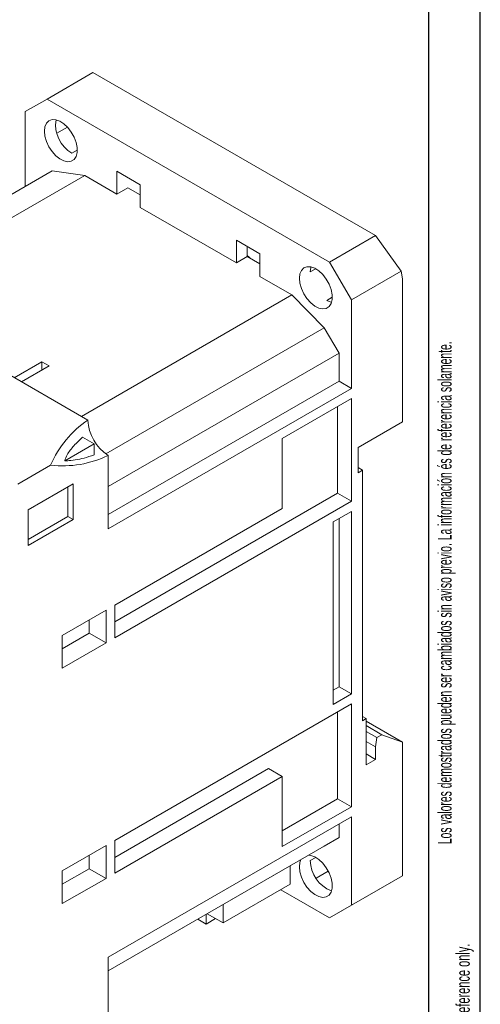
# Model space of a CAD drawing. Header units: millimetres. Extents: x 0 to 420, y 0 to 297.
# Tile 8 of 11: x 375 to 420, y 53 to 148. Entities that reach past the tile are written whole.
import ezdxf

# ---------------------------------------------------------------- set-up
doc = ezdxf.new("R2010")
doc.units = ezdxf.units.MM
doc.layers.add('FORMATO', color=7, linetype='Continuous')
doc.styles.add('SLDTEXTSTYLE1', font='TXT', dxfattribs={"width": 0.605})
doc.styles.add('SLDTEXTSTYLE2', font='TXT', dxfattribs={"width": 0.569583})

# ---------------------------------------------------------------- blocks, each defined once
blk = doc.blocks.new('SW_NOTE_0')
at = {"color": 0, "linetype": 'Continuous', "lineweight": 0, "attachment_point": 1, "rotation": 90}
for s, insert, char_height, style in [('Sujeito a alteração sem aviso prévio. As informações contidas são valores de referência.                                                           Los valores demostrados pueden ser cambiados sin aviso previo. La información és de referencia solamente.', (-1.705, 0), 1.322917, 'SLDTEXTSTYLE2'), ('The values shown are subject to change without prior notice. The information is for reference only.', (0.059, 0), 1.32292, 'SLDTEXTSTYLE1')]:
    blk.add_mtext(s, dxfattribs=dict(at, insert=insert, char_height=char_height, style=style))

msp = doc.modelspace()

# ---------------------------------------------------------------- linework, layer by layer
at = {"color": 7, "linetype": 'Continuous', "lineweight": 15}
for p, q in [((382.385, 143.367), (377.934, 140.797)), ((382.385, 143.367), (409.821, 127.528)), ((377.934, 140.797), (375.813, 139.572)), ((405.37, 124.959), (377.934, 140.797)), ((375.813, 139.572), (375.813, 132.306)), ((379.92, 138.065), (378.883, 137.466)), ((359.197, 122.713), (378.451, 133.828)), ((361.164, 121.577), (381.599, 133.374)), ((378.451, 133.828), (381.599, 133.374)), ((384.722, 131.571), (381.599, 133.374)), ((386.985, 132.469), (384.722, 133.776)), ((384.722, 133.776), (384.722, 131.571)), ((385.783, 132.183), (384.722, 131.571)), ((386.985, 131.489), (385.783, 132.183)), ((386.985, 130.265), (386.985, 132.469)), ((396.319, 124.876), (386.985, 130.265)), ((405.37, 124.959), (409.821, 127.528)), ((409.821, 127.528), (412.316, 124.07)), ((398.582, 125.775), (396.319, 127.081)), ((396.319, 127.081), (396.319, 124.876)), ((397.38, 125.489), (397.38, 126.469)), ((397.38, 125.489), (396.319, 124.876)), ((398.582, 124.795), (397.38, 125.489)), ((398.582, 123.57), (398.582, 125.775)), ((407.491, 121.285), (405.37, 124.959)), ((401.705, 121.767), (398.582, 123.57)), ((412.316, 124.07), (407.491, 121.285)), ((412.316, 124.07), (412.441, 123.326)), ((412.441, 109.444), (412.441, 123.326)), ((381.271, 109.97), (401.705, 121.767)), ((401.705, 121.767), (404.853, 118.587)), ((407.491, 112.691), (407.491, 121.285)), ((383.638, 106.339), (404.853, 118.587)), ((404.853, 118.587), (406.289, 116.1)), ((406.289, 116.1), (383.874, 103.16)), ((406.289, 113.385), (406.289, 116.1)), ((381.899, 109.607), (372.984, 114.754)), ((374.753, 113.733), (377.439, 115.284)), ((378.146, 114.875), (375.46, 113.325)), ((378.146, 114.875), (377.439, 115.284)), ((377.439, 115.284), (377.439, 114.467)), ((406.289, 113.385), (383.874, 100.445)), ((407.491, 112.691), (406.289, 113.385)), ((383.874, 99.057), (407.491, 112.691)), ((407.491, 111.711), (400.774, 107.833)), ((406.148, 110.935), (406.148, 102.504)), ((407.491, 111.711), (407.491, 101.729)), ((408.128, 106.954), (412.441, 109.444)), ((379.659, 105.659), (382.501, 107.3)), ((382.501, 107.3), (381.383, 107.946)), ((382.501, 106.232), (382.501, 107.3)), ((400.774, 107.833), (400.774, 101.035)), ((383.874, 99.057), (383.874, 106.187)), ((408.128, 106.954), (408.128, 104.505)), ((375.106, 103.406), (378.285, 105.241)), ((408.552, 104.75), (408.128, 104.995)), ((408.128, 104.505), (408.552, 104.75)), ((408.552, 104.75), (408.552, 80.417)), ((376.096, 100.895), (380.48, 103.425)), ((380.48, 103.425), (380.48, 99.955)), ((379.956, 103.123), (379.956, 100.258)), ((406.148, 102.504), (384.51, 90.013)), ((406.148, 102.504), (407.491, 101.729)), ((407.491, 101.729), (384.51, 88.462)), ((376.096, 97.424), (376.096, 100.895)), ((384.51, 91.646), (400.774, 101.035)), ((407.491, 100.749), (405.723, 99.728)), ((407.491, 83.03), (407.491, 100.749)), ((379.956, 100.258), (376.096, 98.029)), ((380.48, 99.955), (376.096, 97.424)), ((379.956, 100.258), (380.48, 99.955)), ((405.723, 99.728), (405.723, 82.009)), ((406.289, 83.724), (406.289, 100.055)), ((379.419, 88.707), (383.662, 91.157)), ((383.662, 91.157), (383.662, 87.972)), ((384.51, 88.462), (384.51, 91.646)), ((382.035, 90.218), (382.035, 88.911)), ((379.419, 87.401), (382.035, 88.911)), ((379.419, 85.523), (379.419, 88.707)), ((383.662, 87.972), (379.419, 85.523)), ((382.035, 88.911), (383.662, 87.972)), ((405.723, 83.397), (406.289, 83.724)), ((406.289, 83.724), (407.491, 83.03)), ((405.723, 82.009), (407.491, 83.03)), ((384.51, 68.783), (407.491, 82.05)), ((407.491, 82.05), (407.491, 72.068)), ((406.148, 81.274), (406.148, 72.843)), ((408.552, 80.825), (408.905, 80.621)), ((408.905, 80.621), (408.552, 80.417)), ((408.905, 80.621), (408.905, 76.13)), ((408.905, 80.375), (412.441, 78.334)), ((408.905, 79.948), (410.444, 79.06)), ((408.905, 79.377), (409.949, 78.774)), ((408.905, 78.416), (409.825, 77.885)), ((409.949, 78.774), (409.825, 77.885)), ((410.444, 79.06), (409.949, 78.774)), ((412.441, 78.334), (410.444, 79.06)), ((409.825, 76.661), (409.825, 77.885)), ((412.441, 65.351), (412.441, 78.334)), ((409.825, 76.661), (408.905, 77.191)), ((408.905, 76.13), (409.825, 76.661)), ((399.43, 75.763), (384.51, 67.15)), ((399.43, 75.763), (400.774, 74.988)), ((400.774, 74.988), (384.51, 65.599)), ((400.774, 74.988), (400.774, 68.19)), ((406.148, 72.843), (400.774, 69.741)), ((406.148, 72.843), (407.491, 72.068)), ((400.774, 68.19), (407.491, 72.068)), ((407.491, 71.088), (383.874, 57.454)), ((407.491, 62.494), (407.491, 71.088)), ((406.289, 69.067), (406.289, 70.394)), ((383.874, 56.127), (406.289, 69.067)), ((406.289, 69.067), (404.853, 68.238)), ((379.419, 65.844), (383.662, 68.293)), ((383.662, 68.293), (383.662, 65.109)), ((383.874, 56.127), (404.853, 68.238)), ((384.51, 65.599), (384.51, 68.783)), ((382.035, 67.355), (382.035, 66.048)), ((379.419, 64.537), (382.035, 66.048)), ((382.035, 66.048), (383.662, 65.109)), ((401.552, 64.535), (401.552, 66.332)), ((379.419, 62.66), (379.419, 65.844)), ((383.662, 65.109), (379.419, 62.66)), ((405.237, 65.805), (404.054, 65.122)), ((407.491, 62.494), (412.441, 65.351)), ((412.441, 65.351), (410.32, 64.126)), ((395.046, 60.779), (401.552, 64.535)), ((410.32, 64.126), (405.37, 61.269)), ((400.632, 64.004), (405.37, 61.269)), ((394.339, 62.167), (394.338, 62.168)), ((394.339, 62.168), (394.339, 62.167)), ((395.046, 60.779), (395.046, 62.576)), ((405.37, 61.269), (407.491, 62.494)), ((393.384, 60.677), (393.384, 61.617)), ((393.384, 60.677), (394.304, 61.208)), ((393.49, 61.678), (395.046, 60.779)), ((392.57, 61.147), (393.384, 60.677)), ((383.874, 50.323), (383.874, 57.454))]:
    msp.add_line(p, q, dxfattribs=at)
at = {"color": 8, "linetype": 'Continuous', "lineweight": 15}
for p, q in [((380.869, 135.837), (380.338, 135.531)), ((404.027, 124.305), (403.496, 123.999)), ((405.617, 121.55), (405.087, 121.243)), ((404.027, 67.148), (403.496, 66.841))]:
    msp.add_line(p, q, dxfattribs=at)
at = {"color": 7, "linetype": 'Continuous', "lineweight": 15, "flags": 128}
for points in [[(377.687, 137.674), (377.737, 137.188), (377.883, 136.675), (378.118, 136.167), (378.425, 135.696), (378.786, 135.292), (379.178, 134.98), (379.576, 134.779), (379.955, 134.702), (380.292, 134.754), (380.565, 134.933), (380.757, 135.225), (380.856, 135.614), (380.856, 136.075), (380.757, 136.578), (380.565, 137.092), (380.292, 137.586), (379.955, 138.027), (379.576, 138.388), (379.178, 138.647), (378.786, 138.787), (378.425, 138.799), (378.118, 138.683), (377.883, 138.445), (377.737, 138.102), (377.687, 137.674)], [(397.675, 125.318), (397.513, 125.482), (397.38, 125.607)], [(402.435, 123.387), (402.485, 122.901), (402.632, 122.388), (402.867, 121.88), (403.174, 121.409), (403.535, 121.005), (403.927, 120.692), (404.325, 120.492), (404.704, 120.415), (405.041, 120.467), (405.314, 120.645), (405.506, 120.938), (405.605, 121.327), (405.605, 121.787), (405.506, 122.291), (405.314, 122.805), (405.041, 123.299), (404.704, 123.74), (404.325, 124.101), (403.927, 124.36), (403.535, 124.5), (403.174, 124.512), (402.867, 124.396), (402.632, 124.158), (402.485, 123.815), (402.435, 123.387)], [(403.496, 123.999), (403.55, 124.443), (403.565, 124.493)], [(405.549, 121.056), (405.499, 121.068), (405.087, 121.243)], [(402.435, 66.229), (402.485, 65.743), (402.632, 65.23), (402.867, 64.722), (403.174, 64.251), (403.535, 63.847), (403.927, 63.535), (404.325, 63.334), (404.704, 63.257), (405.041, 63.309), (405.314, 63.488), (405.506, 63.78), (405.605, 64.169), (405.605, 64.63), (405.506, 65.133), (405.314, 65.647), (405.041, 66.141), (404.704, 66.582), (404.325, 66.943), (403.927, 67.202), (403.535, 67.342), (403.34, 67.364)], [(402.591, 66.932), (402.485, 66.657), (402.435, 66.229)]]:
    msp.add_lwpolyline(points, dxfattribs=at)
at = {"color": 7, "linetype": 'Continuous', "lineweight": 15}
for centre, radius, start, end in [((381.944, 138.264), 3.17, 170.63556, 239.57014), ((387.578, 101.228), 10.122, 124.12531, 156.64237), ((386.186, 109.802), 4.292, 182.60547, 237.39451), ((379.457, 115.295), 10.122, 263.3489, 295.86786), ((406.666, 66.865), 3.17, 180.42936, 249.35961)]:
    msp.add_arc(centre, radius, start, end, dxfattribs=at)
for points, knots in [([(381.383, 107.946), (381.096, 107.677), (380.52, 107.134), (379.909, 106.367), (379.729, 105.856), (379.659, 105.659)], [0, 0, 0, 0, 0.377832, 0.761343, 1, 1, 1, 1]), ([(379.659, 105.659), (379.855, 105.667), (380.604, 105.695), (381.566, 105.912), (382.333, 106.175), (382.501, 106.232)], [0, 0, 0, 0, 0.215946, 0.828419, 1, 1, 1, 1])]:
    msp.add_open_spline(points, degree=3, knots=knots, dxfattribs=at)
at = {"layer": 'FORMATO'}
for p, q in [((420, 0), (420, 297)), ((415, 5), (415, 287))]:
    msp.add_line(p, q, dxfattribs=at)

# ---------------------------------------------------------------- block references
at = {"color": 7, "linetype": 'Continuous', "lineweight": 0}
msp.add_blockref('SW_NOTE_0', (417.595, 12.311), dxfattribs=at)

doc.saveas('drawing.dxf')
